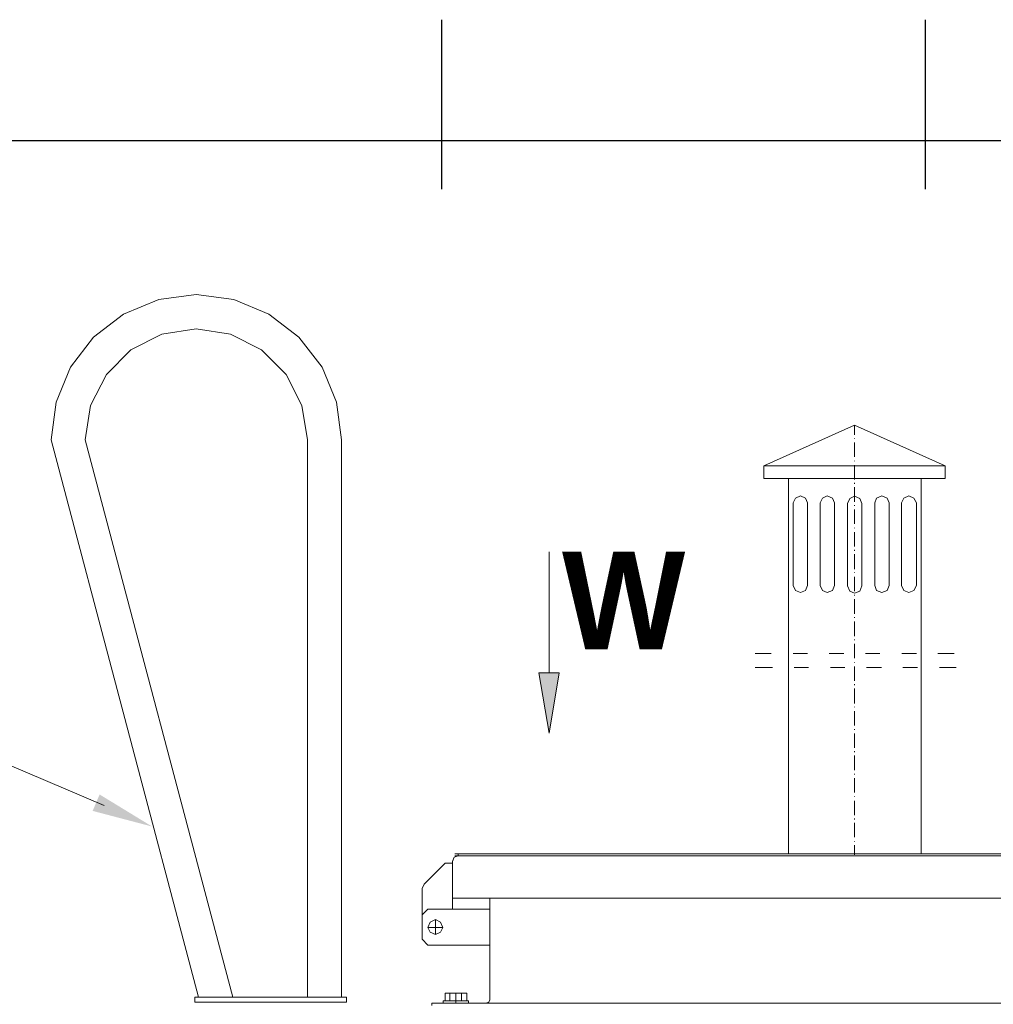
# Model space of a CAD drawing. Extents: x -23500 to 2637, y 21242 to 29547.
# Tile 78 of 121: x -9650 to -8643, y 27649 to 28667. Entities that reach past the tile are written whole.
import ezdxf

# ---------------------------------------------------------------- set-up
doc = ezdxf.new("R2010")
doc.units = 0
doc.header["$LTSCALE"] = 25
doc.layers.get('0').update_dxf_attribs({"linetype": 'CONTINUOUS', "lineweight": 13})
doc.layers.add('M_Ramki do druku', color=7, linetype='CONTINUOUS', lineweight=25)
doc.layers.add('M_Ramki rysunków', color=2, linetype='CONTINUOUS', lineweight=25)
doc.layers.add('M_Ramki markery', color=1, linetype='CONTINUOUS')
doc.styles.add('MCAD_TS', font='GENISO.SHX', dxfattribs={"width": 0.8, "oblique": 15})
doc.styles.get("Standard").update_dxf_attribs({"font": 'ARIAL.TTF', "height": 50})

# ---------------------------------------------------------------- blocks, each defined once
blk = doc.blocks.new('*U1258')
at = {"layer": 'M_Ramki do druku'}
for p, q in [((210, 297), (210, 292)), ((230, 297), (230, 292))]:
    blk.add_line(p, q, dxfattribs=at)
at = {"layer": 'M_Ramki markery'}
for p, q in [((210, 292), (210, 290)), ((230, 292), (230, 290))]:
    blk.add_line(p, q, dxfattribs=at)
at = {"layer": 'M_Ramki rysunków', "color": 0, "linetype": 'ByBlock', "lineweight": -2}
blk.add_lwpolyline([(25, 5), (25, 292), (415, 292), (415, 5)], close=True, dxfattribs=at)
at = {"layer": 'M_Ramki do druku', "style": 'MCAD_TS', "width": 0.8}
for tag, p in [('KOMENTARZ', (16.543, 30.569)), ('RYSUNEK', (20.279, 30.569)), ('DATA', (24.016, 30.569))]:
    blk.add_attdef(tag, p, '', height=2, rotation=90, dxfattribs=at)

msp = doc.modelspace()

# ---------------------------------------------------------------- hatches: boundary and pattern name
h = msp.add_hatch(color=7)
h.dxf.hatch_style = 2
h.paths.add_polyline_path([(-9092.138, 27991.94), (-9102.558, 27929.473), (-9112.965, 27991.94)])
h = msp.add_hatch(color=7)
h.dxf.hatch_style = 2
h.paths.add_polyline_path([(-9512.973, 27833.047), (-9574.482, 27849.206), (-9567.254, 27866.173)])

# ---------------------------------------------------------------- linework, layer by layer
at = {"color": 7, "lineweight": 9}
msp.add_lwpolyline([(-9092.138, 27991.94), (-9102.558, 27929.473), (-9112.965, 27991.94)], close=True, dxfattribs=at)
msp.add_lwpolyline([(-9562.662, 27854.794), (-9840.498, 27973.069), (-9937.895, 27973.069)], dxfattribs=at)
for points, knots in [([(-9317.258, 28232.727), (-9317.258, 28232.727), (-9322.291, 28271.555), (-9322.291, 28271.555), (-9322.291, 28271.555), (-9337.264, 28307.733), (-9337.264, 28307.733), (-9337.264, 28307.733), (-9361.119, 28338.891), (-9361.119, 28338.891), (-9361.119, 28338.891), (-9392.264, 28362.733), (-9392.264, 28362.733), (-9392.264, 28362.733), (-9428.443, 28377.706), (-9428.443, 28377.706), (-9428.443, 28377.706), (-9467.27, 28382.853), (-9467.27, 28382.853), (-9467.27, 28382.853), (-9506.085, 28377.706), (-9506.085, 28377.706), (-9506.085, 28377.706), (-9542.39, 28362.733), (-9542.39, 28362.733), (-9542.39, 28362.733), (-9573.422, 28338.891), (-9573.422, 28338.891), (-9573.422, 28338.891), (-9597.264, 28307.733), (-9597.264, 28307.733), (-9597.264, 28307.733), (-9612.237, 28271.555), (-9612.237, 28271.555), (-9612.237, 28271.555), (-9617.397, 28232.727), (-9617.397, 28232.727)], [0, 0, 0, 0, 1, 1, 1, 2, 2, 2, 3, 3, 3, 4, 4, 4, 5, 5, 5, 6, 6, 6, 7, 7, 7, 8, 8, 8, 9, 9, 9, 10, 10, 10, 11, 11, 11, 12, 12, 12, 12]), ([(-9352.364, 28232.727), (-9352.364, 28232.727), (-9358.003, 28268.199), (-9358.003, 28268.199), (-9358.003, 28268.199), (-9374.288, 28300.303), (-9374.288, 28300.303), (-9374.288, 28300.303), (-9399.82, 28325.709), (-9399.82, 28325.709), (-9399.82, 28325.709), (-9431.798, 28342.007), (-9431.798, 28342.007), (-9431.798, 28342.007), (-9467.27, 28347.633), (-9467.27, 28347.633), (-9467.27, 28347.633), (-9502.856, 28342.007), (-9502.856, 28342.007), (-9502.856, 28342.007), (-9534.847, 28325.709), (-9534.847, 28325.709), (-9534.847, 28325.709), (-9560.24, 28300.303), (-9560.24, 28300.303), (-9560.24, 28300.303), (-9576.538, 28268.199), (-9576.538, 28268.199), (-9576.538, 28268.199), (-9582.164, 28232.727), (-9582.164, 28232.727)], [0, 0, 0, 0, 1, 1, 1, 2, 2, 2, 3, 3, 3, 4, 4, 4, 5, 5, 5, 6, 6, 6, 7, 7, 7, 8, 8, 8, 9, 9, 9, 10, 10, 10, 10]), ([(-8855.034, 28192.84), (-8855.034, 28192.84), (-8717.725, 28192.84), (-8717.725, 28192.84), (-8717.725, 28192.84), (-8717.725, 27804.702), (-8717.725, 27804.702), (-8717.725, 27804.702), (-8855.034, 27804.702), (-8855.034, 27804.702), (-8855.034, 27804.702), (-8855.034, 28192.84), (-8855.034, 28192.84)], [0, 0, 0, 0, 1, 1, 1, 2, 2, 2, 3, 3, 3, 4, 4, 4, 4]), ([(-8835.204, 28167.56), (-8835.204, 28167.56), (-8837.185, 28172.518), (-8837.185, 28172.518), (-8837.185, 28172.518), (-8842.634, 28174.99), (-8842.634, 28174.99), (-8842.634, 28174.99), (-8847.604, 28172.518), (-8847.604, 28172.518), (-8847.604, 28172.518), (-8850.077, 28167.56), (-8850.077, 28167.56)], [0, 0, 0, 0, 1, 1, 1, 2, 2, 2, 3, 3, 3, 4, 4, 4, 4]), ([(-8807.439, 28167.56), (-8807.439, 28167.56), (-8809.433, 28172.518), (-8809.433, 28172.518), (-8809.433, 28172.518), (-8814.882, 28174.99), (-8814.882, 28174.99), (-8814.882, 28174.99), (-8819.84, 28172.518), (-8819.84, 28172.518), (-8819.84, 28172.518), (-8822.312, 28167.56), (-8822.312, 28167.56)], [0, 0, 0, 0, 1, 1, 1, 2, 2, 2, 3, 3, 3, 4, 4, 4, 4]), ([(-8779.195, 28167.068), (-8779.195, 28167.068), (-8781.176, 28172.026), (-8781.176, 28172.026), (-8781.176, 28172.026), (-8786.625, 28174.498), (-8786.625, 28174.498), (-8786.625, 28174.498), (-8791.583, 28172.026), (-8791.583, 28172.026), (-8791.583, 28172.026), (-8794.055, 28167.068), (-8794.055, 28167.068)], [0, 0, 0, 0, 1, 1, 1, 2, 2, 2, 3, 3, 3, 4, 4, 4, 4]), ([(-8750.939, 28167.56), (-8750.939, 28167.56), (-8752.919, 28172.518), (-8752.919, 28172.518), (-8752.919, 28172.518), (-8758.369, 28174.99), (-8758.369, 28174.99), (-8758.369, 28174.99), (-8763.831, 28172.518), (-8763.831, 28172.518), (-8763.831, 28172.518), (-8765.811, 28167.56), (-8765.811, 28167.56)], [0, 0, 0, 0, 1, 1, 1, 2, 2, 2, 3, 3, 3, 4, 4, 4, 4]), ([(-8722.682, 28167.56), (-8722.682, 28167.56), (-8725.154, 28172.518), (-8725.154, 28172.518), (-8725.154, 28172.518), (-8730.604, 28174.99), (-8730.604, 28174.99), (-8730.604, 28174.99), (-8735.562, 28172.518), (-8735.562, 28172.518), (-8735.562, 28172.518), (-8738.047, 28167.56), (-8738.047, 28167.56)], [0, 0, 0, 0, 1, 1, 1, 2, 2, 2, 3, 3, 3, 4, 4, 4, 4]), ([(-8850.077, 28082.298), (-8850.077, 28082.298), (-8847.604, 28076.849), (-8847.604, 28076.849), (-8847.604, 28076.849), (-8842.634, 28074.868), (-8842.634, 28074.868), (-8842.634, 28074.868), (-8837.185, 28076.849), (-8837.185, 28076.849), (-8837.185, 28076.849), (-8835.204, 28082.298), (-8835.204, 28082.298)], [0, 0, 0, 0, 1, 1, 1, 2, 2, 2, 3, 3, 3, 4, 4, 4, 4]), ([(-8822.312, 28082.298), (-8822.312, 28082.298), (-8819.84, 28076.849), (-8819.84, 28076.849), (-8819.84, 28076.849), (-8814.882, 28074.868), (-8814.882, 28074.868), (-8814.882, 28074.868), (-8809.433, 28076.849), (-8809.433, 28076.849), (-8809.433, 28076.849), (-8807.439, 28082.298), (-8807.439, 28082.298)], [0, 0, 0, 0, 1, 1, 1, 2, 2, 2, 3, 3, 3, 4, 4, 4, 4]), ([(-8822.312, 28082.298), (-8822.312, 28082.298), (-8819.84, 28076.849), (-8819.84, 28076.849), (-8819.84, 28076.849), (-8814.882, 28074.868), (-8814.882, 28074.868), (-8814.882, 28074.868), (-8809.433, 28076.849), (-8809.433, 28076.849), (-8809.433, 28076.849), (-8807.439, 28082.298), (-8807.439, 28082.298)], [0, 0, 0, 0, 1, 1, 1, 2, 2, 2, 3, 3, 3, 4, 4, 4, 4]), ([(-8822.312, 28082.298), (-8822.312, 28082.298), (-8819.84, 28076.849), (-8819.84, 28076.849), (-8819.84, 28076.849), (-8814.882, 28074.868), (-8814.882, 28074.868), (-8814.882, 28074.868), (-8809.433, 28076.849), (-8809.433, 28076.849), (-8809.433, 28076.849), (-8807.439, 28082.298), (-8807.439, 28082.298)], [0, 0, 0, 0, 1, 1, 1, 2, 2, 2, 3, 3, 3, 4, 4, 4, 4]), ([(-8822.312, 28082.298), (-8822.312, 28082.298), (-8819.84, 28076.849), (-8819.84, 28076.849), (-8819.84, 28076.849), (-8814.882, 28074.868), (-8814.882, 28074.868), (-8814.882, 28074.868), (-8809.433, 28076.849), (-8809.433, 28076.849), (-8809.433, 28076.849), (-8807.439, 28082.298), (-8807.439, 28082.298)], [0, 0, 0, 0, 1, 1, 1, 2, 2, 2, 3, 3, 3, 4, 4, 4, 4]), ([(-8822.312, 28082.298), (-8822.312, 28082.298), (-8819.84, 28076.849), (-8819.84, 28076.849), (-8819.84, 28076.849), (-8814.882, 28074.868), (-8814.882, 28074.868), (-8814.882, 28074.868), (-8809.433, 28076.849), (-8809.433, 28076.849), (-8809.433, 28076.849), (-8807.439, 28082.298), (-8807.439, 28082.298)], [0, 0, 0, 0, 1, 1, 1, 2, 2, 2, 3, 3, 3, 4, 4, 4, 4]), ([(-8794.055, 28081.806), (-8794.055, 28081.806), (-8791.583, 28076.357), (-8791.583, 28076.357), (-8791.583, 28076.357), (-8786.625, 28074.376), (-8786.625, 28074.376), (-8786.625, 28074.376), (-8781.176, 28076.357), (-8781.176, 28076.357), (-8781.176, 28076.357), (-8779.195, 28081.806), (-8779.195, 28081.806)], [0, 0, 0, 0, 1, 1, 1, 2, 2, 2, 3, 3, 3, 4, 4, 4, 4]), ([(-8765.811, 28082.298), (-8765.811, 28082.298), (-8763.831, 28076.849), (-8763.831, 28076.849), (-8763.831, 28076.849), (-8758.369, 28074.868), (-8758.369, 28074.868), (-8758.369, 28074.868), (-8752.919, 28076.849), (-8752.919, 28076.849), (-8752.919, 28076.849), (-8750.939, 28082.298), (-8750.939, 28082.298)], [0, 0, 0, 0, 1, 1, 1, 2, 2, 2, 3, 3, 3, 4, 4, 4, 4]), ([(-8738.047, 28082.298), (-8738.047, 28082.298), (-8735.562, 28076.849), (-8735.562, 28076.849), (-8735.562, 28076.849), (-8730.604, 28074.868), (-8730.604, 28074.868), (-8730.604, 28074.868), (-8725.154, 28076.849), (-8725.154, 28076.849), (-8725.154, 28076.849), (-8722.682, 28082.298), (-8722.682, 28082.298)], [0, 0, 0, 0, 1, 1, 1, 2, 2, 2, 3, 3, 3, 4, 4, 4, 4]), ([(-9200.043, 27804.714), (-9200.043, 27804.714), (-8250.771, 27804.714), (-8250.771, 27804.714), (-8250.771, 27804.714), (-8250.771, 27802.721), (-8250.771, 27802.721), (-8250.771, 27802.721), (-9137.588, 27802.721), (-9137.588, 27802.721)], [0, 0, 0, 0, 1, 1, 1, 2, 2, 2, 3, 3, 3, 3]), ([(-9196.574, 27802.721), (-9196.574, 27802.721), (-9200.535, 27801.233), (-9200.535, 27801.233), (-9200.535, 27801.233), (-9202.516, 27796.767), (-9202.516, 27796.767)], [0, 0, 0, 0, 1, 1, 1, 2, 2, 2, 2]), ([(-9212.431, 27728.863), (-9212.431, 27728.863), (-9214.916, 27734.325), (-9214.916, 27734.325), (-9214.916, 27734.325), (-9219.873, 27736.797), (-9219.873, 27736.797), (-9219.873, 27736.797), (-9225.323, 27734.325), (-9225.323, 27734.325), (-9225.323, 27734.325), (-9227.795, 27728.863), (-9227.795, 27728.863), (-9227.795, 27728.863), (-9225.323, 27723.905), (-9225.323, 27723.905), (-9225.323, 27723.905), (-9219.873, 27721.433), (-9219.873, 27721.433), (-9219.873, 27721.433), (-9214.916, 27723.905), (-9214.916, 27723.905), (-9214.916, 27723.905), (-9212.431, 27728.863), (-9212.431, 27728.863), (-9212.431, 27728.863), (-9212.431, 27728.863), (-9212.431, 27728.863)], [0, 0, 0, 0, 1, 1, 1, 2, 2, 2, 3, 3, 3, 4, 4, 4, 5, 5, 5, 6, 6, 6, 7, 7, 7, 8, 8, 8, 9, 9, 9, 9]), ([(-9209.958, 27660.959), (-9209.958, 27660.959), (-9187.657, 27660.959), (-9187.657, 27660.959), (-9187.657, 27660.959), (-9187.657, 27653.027), (-9187.657, 27653.027), (-9187.657, 27653.027), (-9209.958, 27653.027), (-9209.958, 27653.027), (-9209.958, 27653.027), (-9209.958, 27660.959), (-9209.958, 27660.959)], [0, 0, 0, 0, 1, 1, 1, 2, 2, 2, 3, 3, 3, 4, 4, 4, 4]), ([(-9468.708, 27656.67), (-9468.708, 27656.67), (-9311.997, 27656.67), (-9311.997, 27656.67), (-9311.997, 27656.67), (-9311.997, 27651.399), (-9311.997, 27651.399), (-9311.997, 27651.399), (-9468.708, 27651.399), (-9468.708, 27651.399), (-9468.708, 27651.399), (-9468.708, 27656.67), (-9468.708, 27656.67)], [0, 0, 0, 0, 1, 1, 1, 2, 2, 2, 3, 3, 3, 4, 4, 4, 4]), ([(-9211.939, 27653.024), (-9211.939, 27653.024), (-9185.671, 27653.024), (-9185.671, 27653.024), (-9185.671, 27653.024), (-9185.671, 27650.542), (-9185.671, 27650.542), (-9185.671, 27650.542), (-9211.939, 27650.542), (-9211.939, 27650.542), (-9211.939, 27650.542), (-9211.939, 27653.024), (-9211.939, 27653.024)], [0, 0, 0, 0, 1, 1, 1, 2, 2, 2, 3, 3, 3, 4, 4, 4, 4]), ([(-9167.825, 27650.539), (-9167.825, 27650.539), (-9164.848, 27651.535), (-9164.848, 27651.535), (-9164.848, 27651.535), (-9163.852, 27654.008), (-9163.852, 27654.008)], [0, 0, 0, 0, 1, 1, 1, 2, 2, 2, 2])]:
    msp.add_open_spline(points, degree=3, knots=knots, dxfattribs=at)
for points in [[(-8786.625, 28247.865), (-8786.625, 28247.865), (-8880.314, 28205.732), (-8880.314, 28205.732)], [(-8786.625, 28237.95), (-8786.625, 28237.95), (-8786.625, 28247.865), (-8786.625, 28247.865)], [(-8692.937, 28205.732), (-8692.937, 28205.732), (-8786.625, 28247.865), (-8786.625, 28247.865)], [(-9464.874, 27656.67), (-9464.874, 27656.67), (-9617.397, 28232.727), (-9617.397, 28232.727)], [(-9429.641, 27656.67), (-9429.641, 27656.67), (-9582.164, 28232.727), (-9582.164, 28232.727)], [(-9352.364, 27656.67), (-9352.364, 27656.67), (-9352.364, 28232.727), (-9352.364, 28232.727)], [(-9317.258, 27656.67), (-9317.258, 27656.67), (-9317.258, 28232.727), (-9317.258, 28232.727)], [(-8786.625, 28233.989), (-8786.625, 28233.989), (-8786.625, 28234.481), (-8786.625, 28234.481)], [(-8786.625, 28215.155), (-8786.625, 28215.155), (-8786.625, 28230.028), (-8786.625, 28230.028)], [(-8786.625, 28210.689), (-8786.625, 28210.689), (-8786.625, 28211.181), (-8786.625, 28211.181)], [(-8692.937, 28205.732), (-8692.937, 28205.732), (-8880.314, 28205.732), (-8880.314, 28205.732)], [(-8880.314, 28205.732), (-8880.314, 28205.732), (-8880.314, 28192.84), (-8880.314, 28192.84)], [(-8786.625, 28191.856), (-8786.625, 28191.856), (-8786.625, 28206.728), (-8786.625, 28206.728)], [(-8692.937, 28192.84), (-8692.937, 28192.84), (-8692.937, 28205.732), (-8692.937, 28205.732)], [(-8880.314, 28192.84), (-8880.314, 28192.84), (-8692.937, 28192.84), (-8692.937, 28192.84)], [(-8786.625, 28187.39), (-8786.625, 28187.39), (-8786.625, 28188.387), (-8786.625, 28188.387)], [(-8786.625, 28168.557), (-8786.625, 28168.557), (-8786.625, 28183.921), (-8786.625, 28183.921)], [(-8850.077, 28082.298), (-8850.077, 28082.298), (-8850.077, 28167.56), (-8850.077, 28167.56)], [(-8835.204, 28167.56), (-8835.204, 28167.56), (-8835.204, 28082.298), (-8835.204, 28082.298)], [(-8822.312, 28082.298), (-8822.312, 28082.298), (-8822.312, 28167.56), (-8822.312, 28167.56)], [(-8807.439, 28167.56), (-8807.439, 28167.56), (-8807.439, 28082.298), (-8807.439, 28082.298)], [(-8794.055, 28081.806), (-8794.055, 28081.806), (-8794.055, 28167.068), (-8794.055, 28167.068)], [(-8786.625, 28164.596), (-8786.625, 28164.596), (-8786.625, 28165.088), (-8786.625, 28165.088)], [(-8786.625, 28145.75), (-8786.625, 28145.75), (-8786.625, 28160.622), (-8786.625, 28160.622)], [(-8779.195, 28167.068), (-8779.195, 28167.068), (-8779.195, 28081.806), (-8779.195, 28081.806)], [(-8765.811, 28082.298), (-8765.811, 28082.298), (-8765.811, 28167.56), (-8765.811, 28167.56)], [(-8750.939, 28167.56), (-8750.939, 28167.56), (-8750.939, 28082.298), (-8750.939, 28082.298)], [(-8738.047, 28082.298), (-8738.047, 28082.298), (-8738.047, 28167.56), (-8738.047, 28167.56)], [(-8722.682, 28167.56), (-8722.682, 28167.56), (-8722.682, 28082.298), (-8722.682, 28082.298)], [(-8786.625, 28141.284), (-8786.625, 28141.284), (-8786.625, 28141.789), (-8786.625, 28141.789)], [(-8786.625, 28122.45), (-8786.625, 28122.45), (-8786.625, 28137.323), (-8786.625, 28137.323)], [(-8786.625, 28117.997), (-8786.625, 28117.997), (-8786.625, 28118.981), (-8786.625, 28118.981)], [(-9102.558, 27991.94), (-9102.558, 27991.94), (-9102.558, 28116.85), (-9102.558, 28116.85)], [(-8786.625, 28099.151), (-8786.625, 28099.151), (-8786.625, 28114.516), (-8786.625, 28114.516)], [(-8786.625, 28095.19), (-8786.625, 28095.19), (-8786.625, 28095.682), (-8786.625, 28095.682)], [(-8786.625, 28076.357), (-8786.625, 28076.357), (-8786.625, 28091.229), (-8786.625, 28091.229)], [(-8786.625, 28071.891), (-8786.625, 28071.891), (-8786.625, 28072.383), (-8786.625, 28072.383)], [(-8786.625, 28053.058), (-8786.625, 28053.058), (-8786.625, 28067.93), (-8786.625, 28067.93)], [(-8786.625, 28048.592), (-8786.625, 28048.592), (-8786.625, 28049.589), (-8786.625, 28049.589)], [(-8786.625, 28029.758), (-8786.625, 28029.758), (-8786.625, 28045.123), (-8786.625, 28045.123)], [(-8786.625, 28025.798), (-8786.625, 28025.798), (-8786.625, 28026.289), (-8786.625, 28026.289)], [(-8786.625, 28006.964), (-8786.625, 28006.964), (-8786.625, 28021.824), (-8786.625, 28021.824)], [(-8889.232, 28011.909), (-8889.232, 28011.909), (-8872.871, 28011.909), (-8872.871, 28011.909)], [(-8889.232, 28011.909), (-8889.232, 28011.909), (-8872.871, 28011.909), (-8872.871, 28011.909)], [(-8850.077, 28011.909), (-8850.077, 28011.909), (-8835.204, 28011.909), (-8835.204, 28011.909)], [(-8850.077, 28011.909), (-8850.077, 28011.909), (-8835.204, 28011.909), (-8835.204, 28011.909)], [(-8812.902, 28011.909), (-8812.902, 28011.909), (-8797.524, 28011.909), (-8797.524, 28011.909)], [(-8812.902, 28011.909), (-8812.902, 28011.909), (-8797.524, 28011.909), (-8797.524, 28011.909)], [(-8775.222, 28011.909), (-8775.222, 28011.909), (-8760.349, 28011.909), (-8760.349, 28011.909)], [(-8775.222, 28011.909), (-8775.222, 28011.909), (-8760.349, 28011.909), (-8760.349, 28011.909)], [(-8737.555, 28011.909), (-8737.555, 28011.909), (-8722.682, 28011.909), (-8722.682, 28011.909)], [(-8737.555, 28011.909), (-8737.555, 28011.909), (-8722.682, 28011.909), (-8722.682, 28011.909)], [(-8700.367, 28011.909), (-8700.367, 28011.909), (-8683.514, 28011.909), (-8683.514, 28011.909)], [(-8700.367, 28011.909), (-8700.367, 28011.909), (-8683.514, 28011.909), (-8683.514, 28011.909)], [(-8889.232, 27997.541), (-8889.232, 27997.541), (-8871.395, 27997.541), (-8871.395, 27997.541)], [(-8849.08, 27997.541), (-8849.08, 27997.541), (-8834.208, 27997.541), (-8834.208, 27997.541)], [(-8811.413, 27997.541), (-8811.413, 27997.541), (-8796.54, 27997.541), (-8796.54, 27997.541)], [(-8786.625, 28002.498), (-8786.625, 28002.498), (-8786.625, 28002.99), (-8786.625, 28002.99)], [(-8786.625, 27983.652), (-8786.625, 27983.652), (-8786.625, 27998.525), (-8786.625, 27998.525)], [(-8774.238, 27997.541), (-8774.238, 27997.541), (-8758.861, 27997.541), (-8758.861, 27997.541)], [(-8736.558, 27997.541), (-8736.558, 27997.541), (-8721.685, 27997.541), (-8721.685, 27997.541)], [(-8698.891, 27997.541), (-8698.891, 27997.541), (-8681.533, 27997.541), (-8681.533, 27997.541)], [(-8786.625, 27979.199), (-8786.625, 27979.199), (-8786.625, 27980.183), (-8786.625, 27980.183)], [(-8786.625, 27960.353), (-8786.625, 27960.353), (-8786.625, 27975.73), (-8786.625, 27975.73)], [(-8786.625, 27956.392), (-8786.625, 27956.392), (-8786.625, 27956.884), (-8786.625, 27956.884)], [(-8786.625, 27937.558), (-8786.625, 27937.558), (-8786.625, 27952.431), (-8786.625, 27952.431)], [(-8786.625, 27933.093), (-8786.625, 27933.093), (-8786.625, 27933.585), (-8786.625, 27933.585)], [(-8786.625, 27914.259), (-8786.625, 27914.259), (-8786.625, 27929.132), (-8786.625, 27929.132)], [(-8786.625, 27909.794), (-8786.625, 27909.794), (-8786.625, 27910.79), (-8786.625, 27910.79)], [(-8786.625, 27891.452), (-8786.625, 27891.452), (-8786.625, 27906.325), (-8786.625, 27906.325)], [(-8786.625, 27886.999), (-8786.625, 27886.999), (-8786.625, 27887.491), (-8786.625, 27887.491)], [(-8786.625, 27868.153), (-8786.625, 27868.153), (-8786.625, 27883.026), (-8786.625, 27883.026)], [(-8786.625, 27863.7), (-8786.625, 27863.7), (-8786.625, 27864.192), (-8786.625, 27864.192)], [(-8786.625, 27844.854), (-8786.625, 27844.854), (-8786.625, 27859.727), (-8786.625, 27859.727)], [(-8786.625, 27840.401), (-8786.625, 27840.401), (-8786.625, 27841.398), (-8786.625, 27841.398)], [(-8786.625, 27822.059), (-8786.625, 27822.059), (-8786.625, 27836.932), (-8786.625, 27836.932)], [(-8786.625, 27817.594), (-8786.625, 27817.594), (-8786.625, 27818.086), (-8786.625, 27818.086)], [(-8786.625, 27803.718), (-8786.625, 27803.718), (-8786.625, 27813.633), (-8786.625, 27813.633)], [(-9196.574, 27802.721), (-9196.574, 27802.721), (-9196.574, 27804.714), (-9196.574, 27804.714)], [(-9209.958, 27795.291), (-9209.958, 27795.291), (-9231.769, 27773.481), (-9231.769, 27773.481)], [(-9209.958, 27795.291), (-9209.958, 27795.291), (-9202.516, 27795.291), (-9202.516, 27795.291)], [(-9202.516, 27797.764), (-9202.516, 27797.764), (-9202.516, 27747.696), (-9202.516, 27747.696)], [(-9202.516, 27796.767), (-9202.516, 27796.767), (-9202.516, 27759.1), (-9202.516, 27759.1)], [(-8250.771, 27802.721), (-8250.771, 27802.721), (-9200.043, 27802.721), (-9200.043, 27802.721)], [(-9231.769, 27773.481), (-9231.769, 27773.481), (-9233.749, 27769.015), (-9233.749, 27769.015)], [(-9233.749, 27740.266), (-9233.749, 27740.266), (-9233.749, 27769.015), (-9233.749, 27769.015)], [(-8247.302, 27759.1), (-8247.302, 27759.1), (-9202.516, 27759.1), (-9202.516, 27759.1)], [(-9163.852, 27654.008), (-9163.852, 27654.008), (-9163.852, 27759.1), (-9163.852, 27759.1)], [(-9233.749, 27741.755), (-9233.749, 27741.755), (-9227.795, 27747.696), (-9227.795, 27747.696)], [(-9227.795, 27747.696), (-9227.795, 27747.696), (-9163.852, 27747.696), (-9163.852, 27747.696)], [(-9233.749, 27716.475), (-9233.749, 27716.475), (-9233.749, 27741.755), (-9233.749, 27741.755)], [(-9219.873, 27736.797), (-9219.873, 27736.797), (-9219.873, 27721.433), (-9219.873, 27721.433)], [(-9227.795, 27728.863), (-9227.795, 27728.863), (-9212.431, 27728.863), (-9212.431, 27728.863)], [(-9227.795, 27710.521), (-9227.795, 27710.521), (-9233.749, 27716.475), (-9233.749, 27716.475)], [(-9163.852, 27710.521), (-9163.852, 27710.521), (-9227.795, 27710.521), (-9227.795, 27710.521)], [(-9205.001, 27653.024), (-9205.001, 27653.024), (-9205.001, 27660.959), (-9205.001, 27660.959)], [(-9199.047, 27650.539), (-9199.047, 27650.539), (-9199.047, 27660.959), (-9199.047, 27660.959)], [(-9193.105, 27653.024), (-9193.105, 27653.024), (-9193.105, 27660.959), (-9193.105, 27660.959)], [(-8223.51, 27650.539), (-8223.51, 27650.539), (-9223.834, 27650.539), (-9223.834, 27650.539)], [(-9223.834, 27648.066), (-9223.834, 27648.066), (-9223.834, 27650.539), (-9223.834, 27650.539)]]:
    msp.add_open_spline(points, degree=3, dxfattribs=at)

# ---------------------------------------------------------------- block references
at = {"layer": 'M_Ramki do druku', "xscale": 25, "yscale": 25, "zscale": 25}
msp.add_blockref('*U1258', (-14463.73, 21241.997), dxfattribs=at)

# ---------------------------------------------------------------- texts
at = {"color": 7, "insert": (-9089.175, 28117.276), "char_height": 101.05325, "attachment_point": 1}
msp.add_mtext('{\\fErasBoldITC-Bold|b0|i0|c0;W}', dxfattribs=at)

doc.saveas('drawing.dxf')
